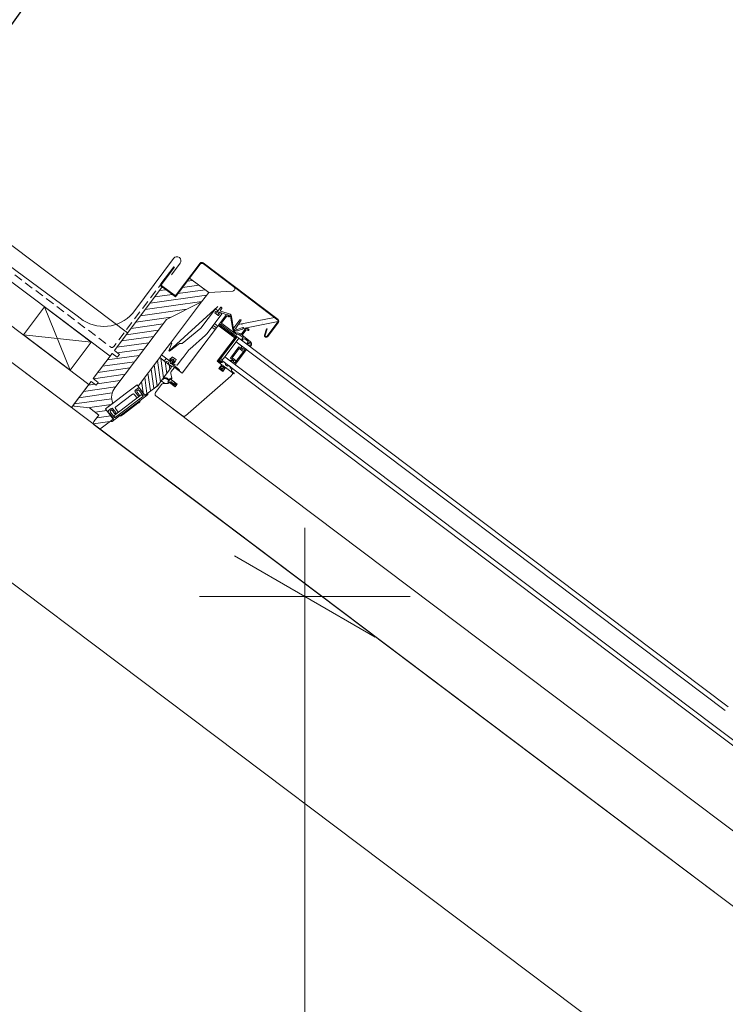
# Model space of a CAD drawing. Extents: x -613240 to -325500, y -25863 to 152403.
# Tile 108 of 254: x -379998 to -379396, y -3738 to -2897. Entities that reach past the tile are written whole.
import ezdxf

# ---------------------------------------------------------------- set-up
doc = ezdxf.new("R2010")
doc.units = 0
doc.header["$MEASUREMENT"] = 0
doc.linetypes.add('HIDDEN', pattern=[11.25, 7.5, -3.75])
for name, color, linetype, lineweight in [('0_Nr_Pióra__21', 7, 'Continuous', 9), ('0_Nr_Pióra__5', 7, 'Continuous', 13), ('ARCH dach_Nr_Pióra__5', 7, 'Continuous', 13), ('Arch dachowki_Nr_Pióra__21', 7, 'Continuous', 9), ('Arch dachy_Nr_Pióra__5', 7, 'Continuous', 13), ('Arch konstrukcja dachu_Nr_Pióra__21_Nr_Pióra__21', 7, 'Continuous', 9), ('Arch okna_Nr_Pióra__5', 7, 'Continuous', 13), ('INWENT OPISY_Nr_Pióra__21', 7, 'Continuous', 9), ('INWENT WYMIARY_Nr_Pióra__21', 7, 'Continuous', 9)]:
    doc.layers.add(name, color=color, linetype=linetype, lineweight=lineweight)
doc.layers.add('INWENT WYMIARY', color=7, linetype='Continuous')
doc.styles.add('GENERATED_STYLE_1', font='txt')
doc.dimstyles.new('GENERATED_STYLE__4', dxfattribs={"dimtxt": 160.000002, "dimasz": 91.2, "dimexe": 0.18, "dimexo": 0, "dimgap": 0.09, "dimtad": 1, "dimdec": 0, "dimlfac": 0.1, "dimzin": 0, "dimdsep": 46, "dimtxsty": 'GENERATED_STYLE_1', "dimblk": 'ARROWHEAD_2', "dimblk1": 'ARROWHEAD_2', "dimblk2": 'ARROWHEAD_2', "dimcen": 0.09, "dimclrd": 7, "dimclre": 7, "dimclrt": 7, "dimazin": 0, "dimtfac": 1, "dimtdec": 4, "dimtmove": 2, "dimatfit": 3, "dimfxl": 0, "dimtolj": 1, "dimtzin": 0, "dimarcsym": 0})
doc.dimstyles.new('GENERATED_STYLE__6', dxfattribs={"dimtxt": 160.000002, "dimasz": 110.144928, "dimexe": 0.18, "dimexo": 40, "dimgap": 0.09, "dimtad": 1, "dimtih": 1, "dimtoh": 1, "dimdec": 0, "dimzin": 0, "dimdsep": 46, "dimtxsty": 'GENERATED_STYLE_1', "dimblk": 'ARROWHEAD_5', "dimblk1": 'ARROWHEAD_5', "dimblk2": 'ARROWHEAD_5', "dimcen": 0.09, "dimclrd": 7, "dimclre": 7, "dimclrt": 7, "dimazin": 0, "dimtfac": 1, "dimtdec": 4, "dimtmove": 0, "dimatfit": 3, "dimfxl": 0, "dimtolj": 1, "dimtzin": 0, "dimarcsym": 0})
doc.dimstyles.new('GENERATED_STYLE__8', dxfattribs={"dimtxt": 0.18, "dimasz": 182.4, "dimexe": 0.18, "dimexo": 0.0625, "dimgap": 0.09, "dimtad": 0, "dimtih": 1, "dimtoh": 1, "dimdec": 4, "dimzin": 0, "dimdsep": 46, "dimcen": 0.09, "dimadec": 0, "dimazin": 0, "dimtfac": 1, "dimtdec": 4, "dimtmove": 0, "dimatfit": 3, "dimldrblk": 'ARROWHEAD_5', "dimfxl": 0, "dimtolj": 1, "dimtzin": 0, "dimarcsym": 0})

# ---------------------------------------------------------------- blocks, each defined once
blk = doc.blocks.new('*D547')
at = {"layer": 'INWENT WYMIARY_Nr_Pióra__21', "linetype": 'Continuous'}
for p, q in [((-379754.41, -3389.33), (-379754.41, -3330.65)), ((-379694.41, -3423.97), (-379814.41, -3354.69)), ((-379664.41, -3389.33), (-379844.41, -3389.33)), ((-379754.41, -5794.61), (-379754.41, -3389.33)), ((-379814.41, -5759.97), (-379694.41, -5829.25)), ((-379664.41, -5794.61), (-379844.41, -5794.61))]:
    blk.add_line(p, q, dxfattribs=at)
at = {"layer": 'INWENT WYMIARY_Nr_Pióra__21', "char_height": 160, "attachment_point": 7, "rotation": 90, "style": 'GENERATED_STYLE_1'}
for s, insert in [('{241}', (-379786.41, -4374.49)), ('{28}', (-379786.41, -5695.01))]:
    blk.add_mtext(s, dxfattribs=dict(at, insert=insert))
blk = doc.blocks.new('ARROWHEAD_2')
at = {"color": 0, "linetype": 'Continuous', "lineweight": 0}
for p, q in [((-0.3781, -0.655), (0.3781, 0.655)), ((0, 0), (-1, 0))]:
    blk.add_line(p, q, dxfattribs=at)
blk = doc.blocks.new('*D916')
at = {"layer": '0_Nr_Pióra__5', "linetype": 'Continuous'}
for points in [[(-377805.43, -5035.43), (-377844.06, -5144.71), (-377893.53, -5110.76)], [(-378059.52, -5794.61), (-378084.52, -5681.43), (-378024.58, -5684.09)]]:
    blk.add_hatch(color=256, dxfattribs=at).paths.add_polyline_path(points, flags=0)
for p, q in [((-377805.43, -5035.43), (-377893.53, -5110.76)), ((-377805.43, -5035.43), (-377844.06, -5144.71)), ((-377844.06, -5144.71), (-377893.53, -5110.76)), ((-378059.52, -5794.61), (-378084.52, -5681.43)), ((-378084.52, -5681.43), (-378024.58, -5684.09)), ((-378059.52, -5794.61), (-378024.58, -5684.09))]:
    blk.add_line(p, q, dxfattribs=at)
blk.add_arc((-376798.27, -5794.61), 1261.24, 148.07932, 174.91214, dxfattribs=at)
at = {"layer": '0_Nr_Pióra__21', "insert": (-378697.19, -5423.54), "char_height": 160, "attachment_point": 7, "style": 'GENERATED_STYLE_1'}
blk.add_mtext('{37,01°}', dxfattribs=at)
blk = doc.blocks.new('ARROWHEAD_5')
at = {"color": 0, "linetype": 'Continuous', "lineweight": 0}
blk.add_line((0, 0), (-1, 0), dxfattribs=at)
blk.add_solid([(-1, 0.2679), (0, 0), (-1, -0.2679), (-1, 0.2679)], dxfattribs=at)

msp = doc.modelspace()

# ---------------------------------------------------------------- linework, layer by layer
at = {"layer": 'ARCH dach_Nr_Pióra__5', "linetype": 'Continuous'}
for p, q in [((-379938.81, -3208.23), (-380130.46, -3063.76)), ((-379953.77, -3228.08), (-380145.42, -3083.61)), ((-379976.65, -3142.13), (-379994.71, -3166.09)), ((-379976.65, -3142.13), (-379954.78, -3196.19)), ((-379976.65, -3142.13), (-379936.72, -3172.23)), ((-379994.71, -3166.09), (-379936.72, -3172.23)), ((-379994.71, -3166.09), (-379954.78, -3196.19)), ((-379936.72, -3172.23), (-379954.78, -3196.19)), ((-379938.81, -3208.23), (-379953.77, -3228.08))]:
    msp.add_line(p, q, dxfattribs=at)
at = {"layer": 'Arch dachowki_Nr_Pióra__21', "linetype": 'Continuous'}
for p, q in [((-379905.69, -3164.29), (-385038.38, 704.91)), ((-379920.74, -3184.25), (-385053.43, 684.95))]:
    msp.add_line(p, q, dxfattribs=at)
at = {"layer": 'Arch dachy_Nr_Pióra__5', "linetype": 'Continuous'}
msp.add_line((-379948.33, -3230.94), (-379948.21, -3230.81), dxfattribs=at)
at = {"layer": 'Arch dachy_Nr_Pióra__5', "linetype": 'HIDDEN', "flags": 128}
msp.add_lwpolyline([(-380182.26, -3051.01), (-380147.63, -3077.12, 0.413433), (-380144.83, -3076.73), (-380130.47, -3057.78, -0.413433), (-380127.67, -3057.4), (-380098.66, -3079.26, 0.413433), (-380095.86, -3078.87), (-380080.26, -3058.28, -0.413433), (-380077.46, -3057.89), (-379920.34, -3176.33, 0.414214), (-379917.54, -3175.94), (-379876.93, -3122.07)], format="xyb", dxfattribs=at)
at = {"layer": 'Arch dachy_Nr_Pióra__5', "linetype": 'Continuous', "flags": 128}
msp.add_lwpolyline([(-380058.04, -3056.8), (-380076.01, -3046.25, 0.923039), (-380079.86, -3052.91), (-379948.8, -3149.88), (-379943.63, -3153.63, 0.394665), (-379899.47, -3145.29), (-379866.47, -3100.7, -1), (-379860.84, -3104.87), (-379868.4, -3114.83)], format="xyb", dxfattribs=at)
at = {"layer": 'Arch konstrukcja dachu_Nr_Pióra__21_Nr_Pióra__21', "linetype": 'Continuous'}
for p, q in [((-386169.61, 1457.55), (-375699.32, -6435.2)), ((-386122.53, 1233.9), (-375805.56, -6542.9))]:
    msp.add_line(p, q, dxfattribs=at)
at = {"layer": 'Arch okna_Nr_Pióra__5', "linetype": 'Continuous'}
for p, q in [((-379864.95, -3133.5), (-379852.85, -3117.45)), ((-379852.85, -3117.45), (-379836.48, -3129.79)), ((-379917.06, -3179.38), (-379876.13, -3125.08)), ((-379876.13, -3125.08), (-379864.95, -3133.5)), ((-379876.13, -3125.08), (-379864.95, -3133.5)), ((-379845, -3123.5), (-379858.87, -3125.44)), ((-379850.38, -3119.44), (-379854.82, -3120.06)), ((-379838.27, -3132.17), (-379886.59, -3138.95)), ((-379867.63, -3131.48), (-379882.53, -3133.57)), ((-379873.01, -3127.43), (-379878.48, -3128.2)), ((-379839.62, -3127.55), (-379862.93, -3130.82)), ((-379836.48, -3129.79), (-379842.56, -3137.86)), ((-379842.33, -3137.55), (-379890.64, -3144.33)), ((-379842.56, -3137.86), (-379872.6, -3152.79)), ((-379869.17, -3173.14), (-379842.56, -3137.86)), ((-379868.76, -3150.88), (-379898.75, -3155.09)), ((-379855.27, -3144.17), (-379894.7, -3149.71)), ((-379828.21, -3157.69), (-379822.21, -3149.74)), ((-379821.41, -3150.34), (-379825.48, -3155.74)), ((-379819.45, -3150.57), (-379820.01, -3150.14)), ((-379819.41, -3149.35), (-379818.85, -3149.77)), ((-379818.79, -3150.19), (-379819.03, -3150.51)), ((-379780.37, -3151.22), (-379811.34, -3157.19)), ((-379872.6, -3152.79), (-379916.54, -3211.08)), ((-379875.5, -3156.63), (-379902.81, -3160.46)), ((-379828.99, -3158.73), (-379859.09, -3198.66)), ((-379831.1, -3161.52), (-379833.81, -3159.48)), ((-379832.61, -3157.88), (-379829.89, -3159.93)), ((-379831.46, -3156.37), (-379828.68, -3158.46)), ((-379826.23, -3159.56), (-379828.15, -3158.11)), ((-379827.91, -3158.29), (-379827.96, -3158.36)), ((-379815.05, -3167.98), (-379827.59, -3158.53)), ((-379826.38, -3156.94), (-379826.99, -3157.73)), ((-379826.99, -3157.73), (-379825.63, -3158.76)), ((-379814.41, -3165.97), (-379826.38, -3156.94)), ((-379825.57, -3159.18), (-379825.81, -3159.5)), ((-379821.86, -3161.6), (-379825.63, -3158.76)), ((-379825.42, -3156.16), (-379813.84, -3164.89)), ((-379809.84, -3153.29), (-379814.97, -3160.07)), ((-379813.47, -3160.22), (-379808.74, -3153.49)), ((-379807.24, -3159.69), (-379812.16, -3161.28)), ((-379808.74, -3153.49), (-379809.14, -3153.19)), ((-379808.22, -3157.1), (-379808.17, -3157.1)), ((-379808.1, -3157.09), (-379808.05, -3157.08)), ((-379807.38, -3160.81), (-379806.9, -3160.18)), ((-379807.31, -3157.62), (-379807.26, -3157.61)), ((-379807.11, -3160.45), (-379777.28, -3154.7)), ((-379790.36, -3155.51), (-379790.31, -3155.5)), ((-379790.36, -3155.99), (-379790.31, -3155.98)), ((-379883.6, -3167.39), (-379910.91, -3171.22)), ((-379879.55, -3162.01), (-379906.86, -3165.84)), ((-379827.59, -3187.94), (-379812.25, -3167.59)), ((-379816.37, -3165.74), (-379821.86, -3161.6)), ((-379817.03, -3166.12), (-379816.79, -3165.8)), ((-379815.05, -3167.98), (-379816.97, -3166.54)), ((-379816.37, -3165.74), (-379815.01, -3166.76)), ((-379814.25, -3168.59), (-379815.05, -3167.98)), ((-379814.25, -3168.59), (-379815.05, -3167.98)), ((-379815.01, -3166.76), (-379814.41, -3165.97)), ((-379814.86, -3169.38), (-379813.05, -3166.99)), ((-379814.78, -3161.47), (-379813.83, -3162.19)), ((-379813.19, -3166.01), (-379814.63, -3167.92)), ((-379813.07, -3161.13), (-379813.36, -3160.91)), ((-379810.71, -3168.75), (-379813.12, -3171.95)), ((-379812.25, -3167.59), (-379813.05, -3166.99)), ((-379812.25, -3167.59), (-379810.71, -3168.75)), ((-379812.01, -3162.49), (-379807.87, -3161.16)), ((-379393.09, -3483.56), (-379810.71, -3168.75)), ((-379807.15, -3168.3), (-379810.67, -3165.65)), ((-379810.06, -3164.86), (-379808.87, -3165.76)), ((-379808.87, -3165.76), (-379805.56, -3161.37)), ((-379808.18, -3169.66), (-379807.15, -3168.3)), ((-379804.76, -3161.97), (-379808.07, -3166.36)), ((-379808.07, -3166.36), (-379801.12, -3171.6)), ((-379802.8, -3162.19), (-379803.36, -3161.77)), ((-379802.75, -3160.97), (-379802.2, -3161.4)), ((-379802.14, -3161.82), (-379802.38, -3162.13)), ((-379887.66, -3172.77), (-379914.97, -3176.6)), ((-379829.3, -3188.55), (-379814.86, -3169.38)), ((-379822.75, -3184.72), (-379813.12, -3171.95)), ((-379810.73, -3176.25), (-379817.95, -3185.83)), ((-379810.73, -3176.25), (-379817.95, -3185.83)), ((-379395.51, -3486.75), (-379813.12, -3171.95)), ((-379813.12, -3171.95), (-379808.33, -3175.56)), ((-379808.74, -3177.76), (-379810.73, -3176.25)), ((-379808.74, -3177.76), (-379810.73, -3176.25)), ((-379808.33, -3175.56), (-379808.93, -3176.36)), ((-379808.33, -3175.56), (-379808.93, -3176.36)), ((-379808.93, -3176.36), (-379808.13, -3176.96)), ((-379808.93, -3176.36), (-379808.13, -3176.96)), ((-379808.13, -3176.96), (-379808.74, -3177.76)), ((-379808.13, -3176.96), (-379808.74, -3177.76)), ((-379804.34, -3178.57), (-379808.33, -3175.56)), ((-379807.8, -3170.32), (-379808.12, -3170.08)), ((-379807.38, -3170.26), (-379807.86, -3170.9)), ((-379806.96, -3169.7), (-379807.38, -3170.26)), ((-379803.32, -3171.19), (-379805.56, -3169.51)), ((-379803.54, -3173.15), (-379804.03, -3173.79)), ((-379803.54, -3173.15), (-379803.12, -3172.59)), ((-379803.17, -3173.81), (-379803.49, -3173.57)), ((-379801.72, -3172.4), (-379802.75, -3173.75)), ((-379800.93, -3175.5), (-379801.25, -3175.26)), ((-379935.12, -3203.33), (-379918.88, -3181.78)), ((-379895.77, -3183.52), (-379923.08, -3187.36)), ((-379918.66, -3181.93), (-379919.02, -3181.98)), ((-379918.88, -3181.78), (-379914.54, -3185.12)), ((-379912.67, -3182.66), (-379917.06, -3179.38)), ((-379891.71, -3178.14), (-379914.54, -3181.35)), ((-379914.54, -3185.12), (-379912.67, -3182.66)), ((-379896.7, -3209.68), (-379878.37, -3185.37)), ((-379876.7, -3183.12), (-379878.37, -3185.37)), ((-379878.37, -3185.37), (-379868.79, -3192.59)), ((-379822.75, -3184.72), (-379825.16, -3187.92)), ((-379817.96, -3188.33), (-379822.75, -3184.72)), ((-379822.75, -3184.72), (-379405.16, -3499.51)), ((-379810.53, -3177.65), (-379816.55, -3185.64)), ((-379816.55, -3185.64), (-379814.56, -3187.14)), ((-379814.16, -3189.94), (-379805.74, -3178.76)), ((-379813.97, -3191.34), (-379804.34, -3178.57)), ((-379808.54, -3179.16), (-379810.53, -3177.65)), ((-379807.34, -3177.56), (-379808.54, -3179.16)), ((-379808.54, -3179.16), (-379806.94, -3180.36)), ((-379805.74, -3178.76), (-379807.34, -3177.56)), ((-379899.82, -3188.9), (-379927.13, -3192.73)), ((-379880.52, -3209.53), (-379883.04, -3191.56)), ((-379877.78, -3206.18), (-379880.34, -3187.97)), ((-379868.6, -3193.99), (-379880.03, -3209.16)), ((-379875.08, -3202.59), (-379877.39, -3186.11)), ((-379874.41, -3188.36), (-379872.72, -3186.12)), ((-379873.05, -3189.38), (-379874.41, -3188.36)), ((-379872.37, -3199.01), (-379873.81, -3188.81)), ((-379872.72, -3186.12), (-379869.65, -3188.44)), ((-379868.28, -3192.83), (-379870.97, -3190.95)), ((-379869.67, -3195.42), (-379870.22, -3191.52)), ((-379868.77, -3187.6), (-379869.61, -3186.97)), ((-379869.37, -3188.4), (-379868.71, -3187.52)), ((-379869.27, -3189.35), (-379867.89, -3187.51)), ((-379868.74, -3187.24), (-379869.21, -3187.01)), ((-379868.99, -3186.47), (-379867.03, -3186.7)), ((-379866.02, -3194.06), (-379868.43, -3197.26)), ((-379867.13, -3188.84), (-379868.25, -3187.99)), ((-379866.77, -3188.36), (-379868.15, -3190.19)), ((-379867.2, -3190.01), (-379867.66, -3190.63)), ((-379866.55, -3189.15), (-379867.21, -3190.03)), ((-379867.17, -3190.31), (-379866.13, -3191.09)), ((-379865.71, -3189.9), (-379866.61, -3189.23)), ((-379865.85, -3189.52), (-379866.27, -3189.11)), ((-379866.22, -3187.31), (-379865.39, -3189.16)), ((-379865.32, -3193.96), (-379866.02, -3194.06)), ((-379859.09, -3198.66), (-379865.32, -3193.96)), ((-379825.31, -3191.56), (-379829.3, -3188.55)), ((-379826.46, -3190.69), (-379828.56, -3188)), ((-379828.5, -3189.15), (-379828.09, -3188.6)), ((-379827.92, -3187.52), (-379826.06, -3189.91)), ((-379827.72, -3194.75), (-379825.31, -3191.56)), ((-379824.78, -3189.46), (-379827.3, -3187.55)), ((-379826.65, -3194.62), (-379827.27, -3194.15)), ((-379826.66, -3194.68), (-379826.29, -3192.88)), ((-379824.95, -3191.83), (-379826.46, -3190.69)), ((-379824.8, -3187.44), (-379826.34, -3186.28)), ((-379826.14, -3192.81), (-379825.85, -3193.03)), ((-379826.06, -3189.91), (-379823.64, -3189.06)), ((-379825.85, -3193.03), (-379824.95, -3191.83)), ((-379825.81, -3192.22), (-379825.45, -3192.49)), ((-379824.35, -3192.28), (-379825.37, -3193.97)), ((-379825.16, -3187.92), (-379407.57, -3502.7)), ((-379824.78, -3192.99), (-379823.64, -3193.85)), ((-379822.12, -3193.97), (-379824.52, -3197.16)), ((-379824.42, -3194.69), (-379823.07, -3193.24)), ((-379823.07, -3193.24), (-379824.35, -3192.28)), ((-379823.64, -3189.06), (-379822.08, -3190.24)), ((-379822.47, -3193.7), (-379823.38, -3194.89)), ((-379818.7, -3196.54), (-379822.47, -3193.7)), ((-379816.53, -3198.18), (-379822.12, -3193.97)), ((-379822.03, -3190.28), (-379822.1, -3191.47)), ((-379822.1, -3191.47), (-379820.5, -3192.68)), ((-379820.5, -3192.68), (-379819.37, -3192.28)), ((-379819.37, -3192.28), (-379818.03, -3193.29)), ((-379818.03, -3193.29), (-379818.11, -3194.48)), ((-379817.36, -3187.54), (-379817.96, -3188.33)), ((-379817.36, -3187.54), (-379817.96, -3188.33)), ((-379817.96, -3188.33), (-379813.97, -3191.34)), ((-379817.95, -3185.83), (-379815.96, -3187.34)), ((-379817.95, -3185.83), (-379815.96, -3187.34)), ((-379816.56, -3188.14), (-379817.36, -3187.54)), ((-379816.56, -3188.14), (-379817.36, -3187.54)), ((-379815.96, -3187.34), (-379816.56, -3188.14)), ((-379815.96, -3187.34), (-379816.56, -3188.14)), ((-379814.56, -3187.14), (-379815.76, -3188.74)), ((-379815.76, -3188.74), (-379814.16, -3189.94)), ((-379814.56, -3187.14), (-379812.96, -3188.35)), ((-379907.93, -3199.66), (-379934.97, -3203.45)), ((-379903.88, -3194.28), (-379931.19, -3198.11)), ((-379889.21, -3216.09), (-379891.15, -3202.31)), ((-379886.31, -3213.91), (-379888.44, -3198.73)), ((-379883.42, -3211.72), (-379885.74, -3195.14)), ((-379873.98, -3202.59), (-379873.68, -3202.56)), ((-379873.68, -3202.56), (-379873.38, -3202.55)), ((-379873.38, -3202.55), (-379873.08, -3202.57)), ((-379873.08, -3202.57), (-379872.8, -3202.62)), ((-379868.78, -3198.92), (-379867.87, -3202.87)), ((-379856.4, -3235.02), (-379817.68, -3201.38)), ((-379824.52, -3197.16), (-379827.72, -3194.75)), ((-379824.74, -3196.12), (-379826.66, -3194.68)), ((-379823.12, -3195.28), (-379824.74, -3196.12)), ((-379824.07, -3196.56), (-379824.69, -3196.1)), ((-379823.38, -3194.89), (-379823.1, -3195.1)), ((-379822.97, -3194.35), (-379822.61, -3194.63)), ((-379815.3, -3199.08), (-379818.7, -3196.54)), ((-379818.11, -3194.48), (-379816.71, -3194.41)), ((-379817.68, -3201.38), (-379816.33, -3199.58)), ((-379816.66, -3195.21), (-379817.12, -3195.23)), ((-379815.93, -3197.85), (-379814.83, -3198.54)), ((-379936.93, -3205.73), (-379952.28, -3226.09)), ((-379952.28, -3226.09), (-379936.93, -3205.73)), ((-379916.04, -3210.41), (-379943.35, -3214.25)), ((-379933.68, -3208.08), (-379939.29, -3208.87)), ((-379936.93, -3205.73), (-379932.47, -3208.96)), ((-379936.93, -3205.73), (-379932.47, -3208.96)), ((-379930.79, -3206.72), (-379935.12, -3203.33)), ((-379930.79, -3206.72), (-379935.12, -3203.33)), ((-379932.47, -3208.96), (-379930.79, -3206.72)), ((-379932.47, -3208.96), (-379930.79, -3206.72)), ((-379911.98, -3205.04), (-379931.59, -3207.79)), ((-379907.75, -3216.3), (-379897.52, -3208.58)), ((-379907.75, -3216.3), (-379897.52, -3208.58)), ((-379897.52, -3208.58), (-379896.9, -3209.4)), ((-379897.52, -3208.58), (-379896.9, -3209.4)), ((-379896.9, -3209.4), (-379890.9, -3217.37)), ((-379896.9, -3209.4), (-379890.9, -3217.37)), ((-379890.9, -3217.37), (-379896.9, -3209.4)), ((-379896.49, -3209.96), (-379896.55, -3209.48)), ((-379892.55, -3215.18), (-379893.85, -3205.9)), ((-379880.03, -3209.16), (-379890.89, -3217.36)), ((-379888.99, -3216.1), (-379879.75, -3209.13)), ((-379876.84, -3208.42), (-379881.97, -3215.22)), ((-379879.75, -3209.13), (-379879.91, -3209.01)), ((-379873.86, -3207.55), (-379877.02, -3205.17)), ((-379875.96, -3203.76), (-379875.63, -3203.32)), ((-379875.63, -3203.32), (-379875.4, -3203.15)), ((-379875.12, -3203.66), (-379875.5, -3203.93)), ((-379875.4, -3203.15), (-379874.86, -3202.86)), ((-379871.3, -3207.42), (-379875.35, -3207.63)), ((-379874.68, -3203.44), (-379875.12, -3203.66)), ((-379874.86, -3202.86), (-379874.58, -3202.74)), ((-379874.2, -3203.29), (-379874.68, -3203.44)), ((-379874.58, -3202.74), (-379874.28, -3202.66)), ((-379874.28, -3202.65), (-379873.98, -3202.59)), ((-379873.71, -3203.24), (-379874.2, -3203.29)), ((-379873.23, -3203.28), (-379873.71, -3203.24)), ((-379872.79, -3203.41), (-379873.23, -3203.28)), ((-379872.8, -3202.62), (-379872.52, -3202.69)), ((-379872.4, -3203.62), (-379872.79, -3203.41)), ((-379872.52, -3202.69), (-379872.02, -3202.91)), ((-379870.31, -3205.01), (-379872.4, -3203.62)), ((-379872.02, -3202.91), (-379871.6, -3203.2)), ((-379871.6, -3203.2), (-379869.82, -3204.3)), ((-379870.65, -3206.85), (-379870.94, -3206.63)), ((-379870.65, -3206.85), (-379870.93, -3207.22)), ((-379870.74, -3205.37), (-379870.64, -3205.45)), ((-379870.65, -3206.85), (-379870.66, -3206.84)), ((-379870.22, -3206.29), (-379870.65, -3206.85)), ((-379869.91, -3206.53), (-379870.22, -3206.29)), ((-379865.16, -3210.36), (-379869.95, -3206.75)), ((-379869.72, -3206.45), (-379869.77, -3206.51)), ((-379869.63, -3203.51), (-379869.38, -3203.17)), ((-379869.49, -3203.87), (-379869.59, -3203.79)), ((-379869.2, -3207.31), (-379869.29, -3207.24)), ((-379866.34, -3207.55), (-379869.09, -3207.35)), ((-379868.92, -3206.57), (-379867.43, -3206.76)), ((-379868.24, -3203.65), (-379868.54, -3204.05)), ((-379868.54, -3204.05), (-379864.26, -3207.67)), ((-379868.26, -3203.01), (-379867.94, -3203.25)), ((-379867.39, -3206.56), (-379868.26, -3206.22)), ((-379867.94, -3203.25), (-379868.24, -3203.65)), ((-379867.96, -3203.28), (-379868.24, -3203.65)), ((-379868.14, -3204.35), (-379863.35, -3207.97)), ((-379867.94, -3203.25), (-379867.95, -3203.25)), ((-379864.72, -3208.9), (-379867.05, -3208.85)), ((-379866.96, -3208.05), (-379865.25, -3208.24)), ((-379865.36, -3207.95), (-379866.26, -3207.56)), ((-379865.27, -3207.94), (-379865.31, -3207.95)), ((-379865.31, -3207.95), (-379865.31, -3207.95)), ((-379863.35, -3207.97), (-379865.16, -3210.36)), ((-379918.81, -3215.61), (-379947.4, -3219.63)), ((-379917.86, -3223.92), (-379907.75, -3216.3)), ((-379917.86, -3223.92), (-379907.75, -3216.3)), ((-379894.1, -3217.28), (-379917.26, -3234.73)), ((-379917.26, -3234.73), (-379894.1, -3217.28)), ((-379916.05, -3236.33), (-379892.9, -3218.87)), ((-379892.9, -3218.87), (-379916.05, -3236.33)), ((-379901.5, -3216.59), (-379915.88, -3227.43)), ((-379899.12, -3218.1), (-379900.1, -3216.79)), ((-379896.84, -3217.96), (-379899.31, -3214.69)), ((-379896.84, -3217.96), (-379899.31, -3214.69)), ((-379897.69, -3219.98), (-379899.12, -3218.1)), ((-379899.11, -3213.29), (-379896.88, -3211.61)), ((-379899.11, -3213.29), (-379896.88, -3211.61)), ((-379898, -3214.15), (-379897.65, -3214.89)), ((-379898, -3214.15), (-379897.65, -3214.89)), ((-379896.76, -3213.02), (-379897.94, -3213.91)), ((-379896.76, -3213.02), (-379897.94, -3213.91)), ((-379897.63, -3214.92), (-379895.88, -3217.24)), ((-379897.63, -3214.92), (-379895.88, -3217.24)), ((-379895.9, -3213.57), (-379896.51, -3213.03)), ((-379895.9, -3213.57), (-379896.51, -3213.03)), ((-379896.47, -3211.52), (-379895.06, -3211.84)), ((-379892.56, -3217.99), (-379895.87, -3213.6)), ((-379892.56, -3217.99), (-379895.87, -3213.6)), ((-379895.69, -3220.98), (-379892.66, -3218.69)), ((-379895.69, -3220.98), (-379892.66, -3218.69)), ((-379888.66, -3217.18), (-379894.97, -3221.94)), ((-379888.66, -3217.18), (-379894.97, -3221.94)), ((-379894.79, -3213.04), (-379891.6, -3217.27)), ((-379894.79, -3213.04), (-379891.6, -3217.27)), ((-379892.8, -3218.17), (-379893.4, -3217.37)), ((-379893.4, -3217.37), (-379892.8, -3218.17)), ((-379890.9, -3217.37), (-379889.38, -3216.22)), ((-379890.9, -3217.37), (-379889.38, -3216.22)), ((-379881.57, -3218.02), (-379858.91, -3235.11)), ((-379951.28, -3226.84), (-379952.28, -3226.09)), ((-379951.28, -3226.84), (-379952.28, -3226.09)), ((-379919.32, -3220.49), (-379951.46, -3225)), ((-379938.38, -3228.42), (-379951.28, -3226.84)), ((-379938.38, -3228.42), (-379951.28, -3226.84)), ((-379919.79, -3225.37), (-379940.08, -3228.22)), ((-379924.67, -3229.05), (-379917.86, -3223.92)), ((-379924.67, -3229.05), (-379917.86, -3223.92)), ((-379924.67, -3229.05), (-379917.86, -3223.92)), ((-379918.48, -3224.38), (-379924.67, -3229.05)), ((-379896.57, -3223.14), (-379910.94, -3233.98)), ((-379896.88, -3224.38), (-379909.66, -3234.01)), ((-379896.88, -3224.38), (-379896.24, -3223.9)), ((-379894.97, -3221.94), (-379896.57, -3223.14)), ((-379896.24, -3223.9), (-379895.29, -3223.18)), ((-379895.69, -3220.98), (-379894.97, -3221.94)), ((-379894.97, -3221.94), (-379895.69, -3220.98)), ((-379930.4, -3234.44), (-379938.38, -3228.42)), ((-379930.4, -3234.44), (-379938.38, -3228.42)), ((-379934.61, -3240.03), (-379930.4, -3234.44)), ((-379934.61, -3240.03), (-379930.4, -3234.44)), ((-379923.44, -3230.69), (-379933.5, -3232.1)), ((-379920.16, -3235.04), (-379932.11, -3236.72)), ((-379924.67, -3229.05), (-379918.05, -3237.83)), ((-379924.67, -3229.05), (-379918.05, -3237.83)), ((-379918.05, -3237.83), (-379924.67, -3229.05)), ((-379924.67, -3229.05), (-379918.05, -3237.83)), ((-379922.21, -3232.31), (-379922.14, -3230.87)), ((-379922.21, -3232.31), (-379922.14, -3230.87)), ((-379921.94, -3230.5), (-379919.71, -3228.82)), ((-379921.94, -3230.5), (-379919.71, -3228.82)), ((-379917.95, -3237.13), (-379921.14, -3232.9)), ((-379917.95, -3237.13), (-379921.14, -3232.9)), ((-379920.68, -3231.25), (-379920.33, -3231.98)), ((-379920.68, -3231.25), (-379920.33, -3231.98)), ((-379919.44, -3230.12), (-379920.62, -3231)), ((-379919.44, -3230.12), (-379920.62, -3231)), ((-379920.3, -3232.02), (-379916.99, -3236.41)), ((-379920.3, -3232.02), (-379916.99, -3236.41)), ((-379918.58, -3230.66), (-379919.19, -3230.12)), ((-379918.58, -3230.66), (-379919.19, -3230.12)), ((-379912.54, -3235.18), (-379918.85, -3239.94)), ((-379912.54, -3235.18), (-379918.85, -3239.94)), ((-379916.8, -3233.01), (-379918.55, -3230.69)), ((-379916.8, -3233.01), (-379918.55, -3230.69)), ((-379918.31, -3229.01), (-379915.84, -3232.29)), ((-379918.31, -3229.01), (-379915.84, -3232.29)), ((-379916.75, -3236.23), (-379917.36, -3235.43)), ((-379917.36, -3235.43), (-379916.75, -3236.23)), ((-379916.29, -3236.51), (-379913.26, -3234.22)), ((-379916.29, -3236.51), (-379913.26, -3234.22)), ((-379916.07, -3228.83), (-379915.09, -3230.13)), ((-379915.09, -3230.13), (-379913.66, -3232.02)), ((-379913.26, -3234.22), (-379912.54, -3235.18)), ((-379912.54, -3235.18), (-379913.26, -3234.22)), ((-379910.94, -3233.98), (-379912.54, -3235.18)), ((-379911.26, -3235.22), (-379910.3, -3234.49)), ((-379910.3, -3234.49), (-379909.66, -3234.01)), ((-379867.36, -3228.74), (-379442.55, -3548.97)), ((-379920.82, -3239.94), (-379934.89, -3241.92)), ((-379930.59, -3245.55), (-379934.18, -3242.82)), ((-379918.05, -3237.83), (-379928.23, -3245.59)), ((-379919.56, -3238.98), (-379918.05, -3237.83)), ((-379473.61, -3590.04), (-379930.59, -3245.55)), ((-379407.57, -3502.7), (-379286.95, -3593.62)), ((-379405.16, -3499.51), (-379284.54, -3590.43)), ((-379442.55, -3548.97), (-379351.27, -3617.78)), ((-379347.29, -3685.26), (-379473.61, -3590.04))]:
    msp.add_line(p, q, dxfattribs=at)
at = {"layer": 'Arch okna_Nr_Pióra__5', "linetype": 'Continuous', "flags": 128}
for points in [[(-379786.64, -3167.11), (-379777.38, -3154.86, 0.414214), (-379777.59, -3153.32), (-379841.6, -3104.92, 0.414214), (-379843.42, -3105.17), (-379863.75, -3132.05, -0.414462), (-379866.41, -3132.42), (-379877.05, -3124.38, -0.414211), (-379877.3, -3122.56), (-379866.2, -3107.88), (-379865.72, -3108.24), (-379876.82, -3122.92, 0.414211), (-379876.68, -3123.9), (-379866.05, -3131.94, 0.414214), (-379864.23, -3131.69), (-379843.9, -3104.81, -0.414214), (-379841.24, -3104.44), (-379777.23, -3152.84, -0.414214), (-379776.9, -3155.22), (-379786.16, -3167.47, -0.840342), (-379788.83, -3166.2), (-379787.31, -3160.72), (-379786.73, -3160.88), (-379788.25, -3166.36, 0.85297)], [(-379852.77, -3117.53), (-379843.86, -3105.73, -0.414214), (-379841.06, -3105.34), (-379814.97, -3125.04, -0.694861), (-379816.05, -3128.63), (-379836.41, -3129.88)], [(-379826.35, -3144.92, 0.515682), (-379826.06, -3145.85), (-379818.06, -3148.45, -0.233134), (-379816.91, -3150.23), (-379815.22, -3161.02, 0.147917), (-379814.74, -3162.68), (-379813.33, -3164.33, -1.702342), (-379814.03, -3164.38), (-379815.14, -3163.28, -0.082749), (-379815.99, -3161.28), (-379817.79, -3149.92, 0.277115), (-379818.15, -3149.61), (-379827.56, -3146.54), (-379828.5, -3147.76), (-379827.7, -3148.37, -0.414214), (-379827.68, -3148.51), (-379828.28, -3149.3, -0.421367), (-379828.42, -3149.32), (-379831.22, -3147.21, -0.414208), (-379831.24, -3147.07), (-379830.63, -3146.27, -0.414214), (-379830.49, -3146.25), (-379829.7, -3146.86), (-379826.56, -3142.71, -0.414214), (-379825.72, -3142.59), (-379825.48, -3142.77, -0.414214), (-379825.36, -3143.61)], [(-379861.56, -3173.31), (-379870.02, -3179.91), (-379870.49, -3179.56), (-379867.91, -3173.17), (-379869.17, -3173.14), (-379876.7, -3183.12), (-379869.99, -3188.18, 1), (-379869.33, -3187.3), (-379869.54, -3187.14, -0.465046), (-379869.56, -3186.8), (-379867.59, -3184.94, -0.365145), (-379867.33, -3184.93), (-379864.4, -3187.13, -0.428069), (-379864.37, -3187.43), (-379865.59, -3189.79, -0.46504), (-379865.92, -3189.87), (-379866.14, -3189.71, 1), (-379866.8, -3190.59), (-379865.55, -3191.53), (-379863.32, -3191.96), (-379858.74, -3185.89, 0.000004), (-379858.26, -3185.25), (-379853.99, -3179.58, -0.050993), (-379852.61, -3178.09), (-379839.3, -3166.39, 0.050993), (-379837.91, -3164.9), (-379825.21, -3148.05), (-379827.21, -3146.55), (-379827.93, -3147.5, 0.414214), (-379827.87, -3147.92), (-379827.31, -3148.35), (-379828.16, -3149.46), (-379831.35, -3147.06), (-379830.51, -3145.94), (-379829.95, -3146.36, 0.414214), (-379829.53, -3146.3), (-379828.81, -3145.34), (-379830.8, -3143.84), (-379843.14, -3160.21), (-379859.08, -3173.37)]]:
    msp.add_lwpolyline(points, format="xyb", close=True, dxfattribs=at)
msp.add_lwpolyline([(-379870.12, -3179.58), (-379828.7, -3141.9)], dxfattribs=at)
at = {"layer": 'Arch okna_Nr_Pióra__5', "linetype": 'Continuous'}
for centre, radius, start, end in [((-379820.61, -3150.94), 2, 52.98998, 142.98998), ((-379820.61, -3150.94), 1, 52.98998, 142.98998), ((-379819.27, -3150.33), 0.3, 232.98998, 322.98998), ((-379819.03, -3150.01), 0.3, 322.98998, 52.98998), ((-379828.19, -3159.33), 1, 52.98998, 142.98998), ((-379827.97, -3157.87), 0.3, 142.98998, 232.98998), ((-379826.05, -3159.32), 0.3, 232.98998, 322.98998), ((-379825.81, -3159), 0.3, 322.98998, 52.98998), ((-379825.24, -3155.92), 0.3, 142.98998, 232.98998), ((-379814.17, -3160.67), 1, 142.90553, 232.90553), ((-379813.06, -3160.51), 0.5, 144.92816, 232.90553), ((-379809.44, -3153.59), 0.5, 52.90553, 142.90553), ((-379807.15, -3159.99), 0.31, 322.90553, 107.90553), ((-379816.79, -3166.3), 0.3, 142.98998, 232.98998), ((-379816.55, -3165.98), 0.3, 52.98998, 142.98998), ((-379814.87, -3167.74), 0.3, 232.98998, 322.98998), ((-379815.65, -3168.78), 1, 322.98998, 52.98998), ((-379813.66, -3164.65), 0.3, 232.98998, 308.03513), ((-379812.62, -3160.59), 2, 232.90553, 287.90553), ((-379811.75, -3167.09), 2.8, 52.98998, 128.03513), ((-379811.75, -3167.09), 1.8, 52.98998, 142.98998), ((-379812.47, -3160.33), 1, 232.90553, 287.90553), ((-379808.18, -3160.21), 1, 287.90553, 322.90553), ((-379803.96, -3162.57), 2, 52.98998, 142.98998), ((-379803.96, -3162.57), 1, 52.98998, 142.98998), ((-379802.62, -3161.95), 0.3, 232.98998, 322.98998), ((-379802.38, -3161.63), 0.3, 322.98998, 52.98998), ((-379807.94, -3169.84), 0.3, 142.98998, 232.98998), ((-379807.62, -3170.08), 0.3, 232.98998, 322.98998), ((-379806.16, -3170.31), 1, 52.98998, 142.98998), ((-379803.3, -3173.33), 0.3, 142.98998, 232.98998), ((-379803.92, -3171.99), 1, 322.98998, 52.98998), ((-379802.99, -3173.57), 0.3, 232.98998, 322.98998), ((-379802.8, -3173.84), 1.8, 325.71939, 53.05367), ((-379801.07, -3175.02), 0.3, 145.71939, 232.98998), ((-379802.8, -3173.84), 2.8, 325.28243, 52.98998), ((-379800.75, -3175.26), 0.3, 232.98998, 325.28243), ((-379872.01, -3190.16), 1.3, 322.98998, 142.98998), ((-379869.53, -3188.28), 0.2, 232.98998, 322.98998), ((-379868.71, -3189.77), 0.7, 142.98998, 322.98999), ((-379869.02, -3186.77), 0.3, 83.30329, 232.98998), ((-379869.39, -3193.39), 1, 322.98998, 52.98998), ((-379868.87, -3187.4), 0.2, 322.98998, 52.98998), ((-379871.1, -3204.99), 12.48, 43.76439, 76.97948), ((-379867.33, -3187.94), 0.7, 322.98999, 142.98998), ((-379867.27, -3190.93), 0.5, 142.98998, 218.42375), ((-379884.09, -3219.52), 32.7, 46.00282, 59.83694), ((-379867.05, -3190.15), 0.2, 142.98998, 232.98998), ((-379867.15, -3187.7), 1, 22.67668, 83.30329), ((-379866.39, -3189.27), 0.2, 52.98998, 142.98998), ((-379865.67, -3189.28), 0.3, 232.98998, 22.67668), ((-379828.22, -3187.79), 0.402, 43.24241, 211.46164), ((-379826.19, -3192.9), 0.101, 52.98998, 172.57826), ((-379824.86, -3194.28), 0.6, 148.90324, 317.07672), ((-379866.83, -3198.47), 2, 142.98998, 192.98998), ((-379861.73, -3196.16), 0.4, 208.80266, 25.54671), ((-379823.16, -3195.18), 0.1, 293.40171, 52.98998), ((-379814.82, -3195.77), 2.36, 166.79589, 241.94532), ((-379816.68, -3194.81), 0.4, 273.1978, 93.1978), ((-379817.13, -3198.98), 1, 322.98998, 52.98998), ((-379815.03, -3198.84), 0.357, 220.73206, 56.95528), ((-379875.25, -3209.63), 2, 92.98998, 142.98998), ((-379875.69, -3203.72), 0.282, 189.73083, 309.94514), ((-379871.33, -3206.92), 0.5, 272.98998, 322.98998), ((-379870.46, -3205.99), 0.8, 137.00885, 232.98923), ((-379870.86, -3205.53), 0.2, 52.98923, 154.96636), ((-379870.25, -3207.15), 0.5, 52.98998, 142.98998), ((-379870.48, -3205.23), 0.275, 232.98923, 322.98923), ((-379870.48, -3205.23), 0.275, 322.989, 52.94182), ((-379869.84, -3206.45), 0.1, 232.98923, 320.9782), ((-379869.66, -3204.08), 0.275, 232.98923, 323.55073), ((-379868.77, -3207.67), 1.54, 70.46214, 128.00662), ((-379869.47, -3203.63), 0.2, 142.98923, 232.98923), ((-379869.66, -3204.08), 0.275, 323.55063, 52.98923), ((-379869.01, -3206.96), 0.4, 168.34034, 225.53608), ((-379869.01, -3206.96), 0.4, 78.33576, 168.34034), ((-379868.74, -3203.65), 0.8, 52.98923, 142.98923), ((-379869.01, -3206.96), 0.4, 240.44238, 258.34034), ((-379867.84, -3203.95), 0.5, 142.98998, 232.98998), ((-379868.36, -3202.98), 0.5, 322.98998, 12.98998), ((-379867.41, -3206.66), 0.1, 258.34034, 77.92698), ((-379867.01, -3208.45), 0.4, 173.88291, 263.88276), ((-379867.01, -3208.45), 0.4, 83.90068, 173.88291), ((-379866.32, -3207.65), 0.1, 58.77305, 105.77305), ((-379865.33, -3207.85), 0.1, 255.4288, 280.72603), ((-379865.24, -3208.09), 0.15, 263.88272, 100.72739), ((-379864.71, -3208.2), 0.7, 269.32966, 49.77305), ((-379905.36, -3219.51), 14, 142.99022, 200.3923), ((-379900.9, -3217.39), 1, 37.00792, 127.00792), ((-379898.51, -3214.09), 1, 127.00842, 217.00743), ((-379897.82, -3214.07), 0.2, 127.00891, 205.42528), ((-379897.82, -3214.07), 0.2, 127.00891, 205.42528), ((-379897.47, -3214.8), 0.2, 205.42528, 217.00792), ((-379897.47, -3214.8), 0.2, 205.42528, 217.00792), ((-379896.58, -3212.01), 0.5, 77.00792, 127.00792), ((-379896.36, -3217.6), 0.6, 217.00792, 37.00792), ((-379896.64, -3213.18), 0.2, 48.59019, 127.00792), ((-379896.03, -3213.72), 0.2, 37.00792, 48.59019), ((-379896.03, -3213.72), 0.2, 37.00792, 48.59019), ((-379894.63, -3212.92), 0.2, 127.00891, 217.00792), ((-379895.05, -3212.36), 0.5, 307.00772, 343.87799), ((-379893.8, -3217.67), 0.5, 37.00792, 127.00792), ((-379893.8, -3217.67), 0.5, 37.00792, 127.00792), ((-379893.2, -3218.47), 0.5, 307.00792, 37.00792), ((-379893.2, -3218.47), 0.5, 307.00792, 37.00792), ((-379892.96, -3218.29), 0.5, 307.00792, 37.00792), ((-379891.2, -3216.97), 0.5, 217.00792, 307.00792), ((-379889.02, -3216.7), 0.6, 307.00794, 127.00792), ((-379880.37, -3216.42), 2, 142.98998, 232.98998), ((-379949.7, -3218.73), 2.34, 320.80386, 325.11819), ((-379949.68, -3218.7), 2.34, 320.80386, 325.11819), ((-379915.27, -3228.23), 1, 127.00891, 217.00792), ((-379895.89, -3222.38), 1, 307.00792, 25.47096), ((-379921.64, -3230.9), 0.5, 127.00842, 177.00743), ((-379921.64, -3230.9), 0.5, 127.00891, 177.00792), ((-379921.72, -3232.46), 0.5, 270.12656, 307.00792), ((-379921.3, -3233.02), 0.2, 37.00792, 127.00792), ((-379921.3, -3233.02), 0.2, 37.00792, 127.00792), ((-379920.5, -3231.16), 0.2, 127.00891, 205.42565), ((-379920.5, -3231.16), 0.2, 127.00891, 205.42565), ((-379920.15, -3231.9), 0.2, 205.42565, 217.00792), ((-379920.15, -3231.9), 0.2, 205.42565, 217.00792), ((-379919.11, -3229.62), 1, 37.00792, 127.00792), ((-379919.11, -3229.62), 1, 37.00792, 127.00792), ((-379919.32, -3230.27), 0.2, 48.59056, 127.00792), ((-379919.32, -3230.27), 0.2, 48.59056, 127.00792), ((-379918.71, -3230.81), 0.2, 37.00792, 48.59056), ((-379918.71, -3230.81), 0.2, 37.00792, 48.59056), ((-379916.96, -3235.13), 0.5, 127.00842, 217.00743), ((-379916.96, -3235.13), 0.5, 127.00891, 217.00792), ((-379916.32, -3232.65), 0.6, 217.00792, 37.00792), ((-379916.32, -3232.65), 0.6, 217.00792, 37.00792), ((-379911.86, -3234.42), 1, 228.54488, 307.00792), ((-379857.71, -3233.51), 2, 232.98998, 310.98998), ((-379933.08, -3241.22), 1.94, 142.21976, 235.39008), ((-379919.21, -3239.46), 0.595, 126.47252, 307.47872), ((-379918.35, -3237.43), 0.5, 307.00792, 37.00792), ((-379918.35, -3237.43), 0.5, 307.00792, 37.00792), ((-379916.6, -3236.11), 0.5, 217.00792, 307.00792), ((-379916.6, -3236.11), 0.5, 217.00792, 307.00792), ((-379916.36, -3235.93), 0.5, 217.00792, 307.00792), ((-379916.36, -3235.93), 0.5, 217.00792, 307.00792), ((-379929.38, -3243.79), 2.14, 235.62567, 302.63341)]:
    msp.add_arc(centre, radius, start, end, dxfattribs=at)

# ---------------------------------------------------------------- dimensions: what is measured, and where the dimension line sits
at = {"linetype": 'Continuous'}
dim = msp.add_angular_dim_3p(base=(-377994.31, -5394.32), center=(-376798.27, -5794.61), p1=(-386122.53, 1233.9), p2=(-380002.21, -5794.61), dimstyle='GENERATED_STYLE__6', dxfattribs=at)
dim.commit()
dim.dimension.update_dxf_attribs({"geometry": '*D916', "text_midpoint": (-378379.75, -5343.54), "dimtype": 165})
at = {"layer": 'INWENT WYMIARY', "linetype": 'Continuous'}
dim = msp.add_linear_dim(base=(-379754.41, -6069.61), p1=(-379886.99, -5794.61), p2=(-380002.21, -3389.33), angle=90, dimstyle='GENERATED_STYLE__4', dxfattribs=at)
dim.commit()
dim.dimension.update_dxf_attribs({"geometry": '*D547', "text_midpoint": (-379866.41, -4192.37)})

# ---------------------------------------------------------------- leaders
at = {"layer": 'INWENT OPISY_Nr_Pióra__21', "linetype": 'Continuous', "annotation_type": 0, "has_hookline": 1, "hookline_direction": 1, "text_width": 1337.14}
msp.add_leader([(-380232.21, -3219.61), (-379133.28, -1680.47), (-378597.7, -1680.47)], dimstyle='GENERATED_STYLE__8', dxfattribs=at)

doc.saveas('drawing.dxf')
